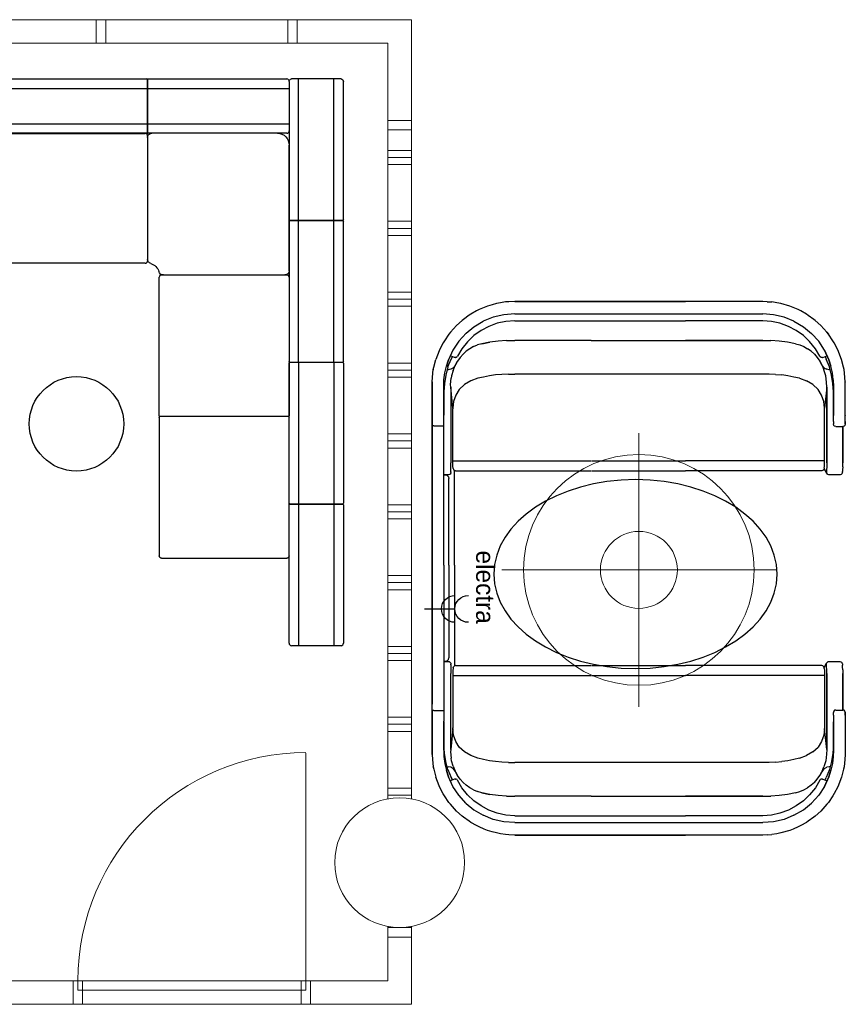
# Model space of a CAD drawing. Header units: millimetres. Extents: x -88840 to 85996, y -16279 to 104709.
# Tile 62 of 184: x 71121 to 74618, y 31185 to 35355. Entities that reach past the tile are written whole.
import ezdxf

# ---------------------------------------------------------------- set-up
doc = ezdxf.new("R2010")
doc.units = ezdxf.units.MM
doc.header["$LTSCALE"] = 400
for name, color, linetype in [('72_BNX_CPX_D2_GRAFIK', 2, 'Continuous'), ('inr', 4, 'Continuous'), ('plat', 5, 'Continuous'), ('verlichting', 2, 'Continuous')]:
    doc.layers.add(name, color=color, linetype=linetype)
doc.layers.add('Standard', color=7, linetype='Continuous', lineweight=25)
doc.styles.add('s100', font='stylu.ttf', dxfattribs={"height": 100})

# ---------------------------------------------------------------- blocks, each defined once
blk = doc.blocks.new('72_BNX_CPX_D2_LF_1')
at = {"layer": '72_BNX_CPX_D2_GRAFIK', "color": 2}
for p, q in [((0.01, 0), (0.597, 0)), ((0, -0.22), (0, -0.01)), ((0.6, -0.04), (0, -0.04)), ((0.6, -0.003), (0.6, -0.227)), ((0.6, -0.19), (0, -0.19)), ((0.597, -0.23), (0.01, -0.23))]:
    blk.add_line(p, q, dxfattribs=at)
for centre, radius, start, end in [((0.01, -0.01), 0.01, 90, 180), ((0.597, -0.003), 0.003, 360, 90), ((0.01, -0.22), 0.01, 180, 270), ((0.597, -0.227), 0.003, 270, 0)]:
    blk.add_arc(centre, radius, start, end, dxfattribs=at)
blk = doc.blocks.new('72_BNX_CPX_D2_LF_2')
at = {"layer": '72_BNX_CPX_D2_GRAFIK', "color": 2}
for p, q in [((0.003, 0), (0.597, 0)), ((0, -0.227), (0, -0.003)), ((0.6, -0.04), (0, -0.04)), ((0.6, -0.003), (0.6, -0.227)), ((0.6, -0.19), (0, -0.19)), ((0.597, -0.23), (0.003, -0.23))]:
    blk.add_line(p, q, dxfattribs=at)
for centre, start, end in [((0.003, -0.003), 90, 180), ((0.597, -0.003), 0, 90), ((0.003, -0.227), 180, 270), ((0.597, -0.227), 270, 0)]:
    blk.add_arc(centre, 0.003, start, end, dxfattribs=at)
blk = doc.blocks.new('72_BNX_CPX_D2_CB_SITZ')
at = {"layer": '72_BNX_CPX_D2_GRAFIK', "color": 2}
for p, q in [((0.018, 0), (0.55, 0)), ((0, -0.5329), (0, -0.018)), ((0.6, -0.05), (0.6, -0.582)), ((0.582, -0.6), (0.0671, -0.6))]:
    blk.add_line(p, q, dxfattribs=at)
for centre, radius, start, end in [((0.018, -0.018), 0.018, 90, 180), ((0.55, -0.05), 0.05, 0, 90), ((0.02, -0.5329), 0.02, 180, 253.3985), ((0, -0.6), 0.05, 16.6015, 73.3985), ((0.582, -0.582), 0.018, 270, 0), ((0.0671, -0.58), 0.02, 196.6015, 270)]:
    blk.add_arc(centre, radius, start, end, dxfattribs=at)
blk = doc.blocks.new('72bnx_cpx2F9AE877E9D6045658B996E746242295E')
blk.add_blockref('72_BNX_CPX_D2_CB_SITZ', (0, 0))
blk = doc.blocks.new('72_BNX_CPX_D2_BE_SITZ_1')
at = {"layer": '72_BNX_CPX_D2_GRAFIK', "color": 2}
for p, q in [((0.01, 0.0003), (0.597, 0.0003)), ((0, -0.5397), (0, -0.0097)), ((0.6, -0.0027), (0.6, -0.5467)), ((0.597, -0.5497), (0.01, -0.5497))]:
    blk.add_line(p, q, dxfattribs=at)
for centre, radius, start, end in [((0.01, -0.0097), 0.01, 90, 180), ((0.597, -0.0027), 0.003, 0, 90), ((0.01, -0.5397), 0.01, 180, 270), ((0.597, -0.5467), 0.003, 270, 0), ((0.597, -0.5467), 0.003, 270, 360)]:
    blk.add_arc(centre, radius, start, end, dxfattribs=at)
blk = doc.blocks.new('72_BNX_CPX_D2_BE_SITZ_2')
at = {"layer": '72_BNX_CPX_D2_GRAFIK', "color": 2}
for p, q in [((0.003, 0), (0.597, 0)), ((0, -0.547), (0, -0.003)), ((0.6, -0.003), (0.6, -0.547)), ((0.597, -0.55), (0.003, -0.55))]:
    blk.add_line(p, q, dxfattribs=at)
for centre, start, end in [((0.597, -0.003), 0, 90), ((0.003, -0.003), 90, 180), ((0.003, -0.547), 180, 270), ((0.597, -0.547), 270, 0)]:
    blk.add_arc(centre, 0.003, start, end, dxfattribs=at)
blk = doc.blocks.new('72bnx_cpx2184CE1400CC6439EB1A53533EC32D4EA')
for name, p in [('72_BNX_CPX_D2_BE_SITZ_1', (0, 0)), ('72_BNX_CPX_D2_BE_SITZ_2', (0.6, 0))]:
    blk.add_blockref(name, p)
at = {"xscale": -1}
blk.add_blockref('72_BNX_CPX_D2_BE_SITZ_1', (1.8, 0), dxfattribs=at)
blk = doc.blocks.new('72bnx_cpx25729CB2F89014772B57CF7023B276B69')
blk.add_blockref('72_BNX_CPX_D2_BE_SITZ_1', (0, 0))
at = {"xscale": -1}
blk.add_blockref('72_BNX_CPX_D2_BE_SITZ_1', (1.2, 0), dxfattribs=at)
blk = doc.blocks.new('lamp02')
at = {"layer": 'verlichting', "lineweight": 0}
for q in [(0, 555.36), (555.36, 0), (0, -555.36), (-555.36, 0)]:
    blk.add_line((0, 0), q, dxfattribs=at)
for radius in [468, 156]:
    blk.add_circle((0, 0), radius, dxfattribs=at)
blk = doc.blocks.new('220 electrapunt')
at = {"layer": 'verlichting'}
blk.add_line((0, 0), (0, 129), dxfattribs=at)
for centre in [(0, 186.1), (0, 129)]:
    blk.add_arc(centre, 56.9, 180, 0, dxfattribs=at)

msp = doc.modelspace()

# ---------------------------------------------------------------- linework, layer by layer
for p, q in [((72945.13991, 32031.96786), (72938.85555, 32040.21609)), ((72945.13991, 32031.96786), (72938.85555, 32040.21609)), ((73032.33552, 31954.98435), (73024.48006, 31960.0904)), ((73066.50676, 31936.13125), (73055.50912, 31942.02285))]:
    msp.add_line(p, q)
at = {"layer": 'inr'}
for p, q in [((73140.34808, 34152.7406), (73122.28053, 34148.02732)), ((73157.6301, 34155.88278), (73140.34808, 34152.7406)), ((73178.83984, 34159.41774), (73157.6301, 34155.88278)), ((73193.37244, 34160.20329), (73178.83984, 34159.41774)), ((73217.72436, 34161.38161), (73193.37244, 34160.20329)), ((73217.72436, 34161.38161), (73541.76207, 34161.38161)), ((73541.76207, 34161.38161), (73217.72436, 34161.38161)), ((73541.76207, 34161.38161), (73941.5264, 34161.38161)), ((73941.5264, 34161.38161), (73541.76207, 34161.38161)), ((74267.92075, 34161.38161), (73941.5264, 34161.38161)), ((74267.92075, 34161.38161), (73941.5264, 34161.38161)), ((74287.16662, 34160.59606), (74267.92075, 34161.38161)), ((74287.16662, 34160.59606), (74267.92075, 34161.38161)), ((74287.16662, 34160.59606), (74306.4125, 34159.41774)), ((74327.62224, 34155.88278), (74306.4125, 34159.41774)), ((74344.90425, 34152.7406), (74327.62224, 34155.88278)), ((74382.61046, 34142.13573), (74344.90425, 34152.7406)), ((73055.50912, 34121.31876), (73032.33552, 34108.35725)), ((73066.50676, 34127.21036), (73055.50912, 34121.31876)), ((73088.10928, 34136.24413), (73066.50676, 34127.21036)), ((73102.64188, 34142.13573), (73088.10928, 34136.24413)), ((73122.28053, 34148.02732), (73102.64188, 34142.13573)), ((74397.14306, 34136.24413), (74382.61046, 34142.13573)), ((74418.74557, 34127.21036), (74397.14306, 34136.24413)), ((74429.74321, 34121.31876), (74418.74557, 34127.21036)), ((74452.91682, 34108.35725), (74429.74321, 34121.31876)), ((72995.41486, 34081.64869), (72971.06293, 34060.04618)), ((73000.5209, 34085.96919), (72995.41486, 34081.64869)), ((73024.48006, 34103.2512), (73000.5209, 34085.96919)), ((73032.33552, 34108.35725), (73024.48006, 34103.2512)), ((73044.51148, 34054.15458), (73084.57432, 34077.59561)), ((73126.60103, 34095.00297), (73084.57432, 34077.72096)), ((73143.88304, 34069.07996), (73108.53347, 34056.11845)), ((73171.76992, 34105.21507), (73126.60103, 34095.00297)), ((73180.41093, 34076.93542), (73143.88304, 34069.07996)), ((73217.72436, 34108.75003), (73171.76992, 34105.21507)), ((73217.72436, 34079.68483), (73180.41093, 34076.93542)), ((73217.72436, 34108.75003), (73541.76207, 34108.75003)), ((73217.72436, 34079.68483), (73541.76207, 34079.68483)), ((73541.76207, 34108.75003), (73941.5264, 34108.75003)), ((73541.76207, 34079.68483), (73941.5264, 34079.68483)), ((73941.5264, 34108.75003), (74267.92075, 34108.75003)), ((74267.52797, 34079.68483), (73941.5264, 34079.68483)), ((74313.87519, 34105.21507), (74267.92075, 34108.75003)), ((74304.84141, 34076.93542), (74267.92075, 34079.68483)), ((74340.97652, 34069.07996), (74304.84141, 34076.93542)), ((74358.65131, 34095.00297), (74313.87519, 34105.21507)), ((74376.71886, 34056.11845), (74340.97652, 34069.07996)), ((74400.28524, 34077.72096), (74358.65131, 34095.00297)), ((74400.28524, 34077.72096), (74440.74086, 34054.15458)), ((74460.77228, 34102.85843), (74452.91682, 34108.35725)), ((74484.73143, 34085.96919), (74460.77228, 34102.85843)), ((74489.83748, 34081.64869), (74484.73143, 34085.96919)), ((74514.1894, 34060.04618), (74489.83748, 34081.64869)), ((72945.13991, 34031.37375), (72938.85555, 34023.12552)), ((72945.13991, 34031.37375), (72938.85555, 34023.12552)), ((72971.06293, 34060.04618), (72945.13991, 34031.37375)), ((73012.30409, 34027.44602), (72980.48948, 33992.882)), ((73012.30409, 34027.44602), (73044.51148, 34054.15458)), ((73075.14777, 34038.44366), (73044.90425, 34016.84115)), ((73108.53347, 34056.11845), (73075.14777, 34038.44366)), ((74410.10457, 34038.44366), (74376.71886, 34056.11845)), ((74440.34808, 34016.84115), (74410.10457, 34038.44366)), ((74440.74086, 34054.15458), (74474.12656, 34026.66047)), ((74540.11242, 34031.37375), (74514.1894, 34060.04618)), ((74540.11242, 34031.37375), (74546.00402, 34023.12552)), ((74546.00402, 34023.12552), (74540.11242, 34031.37375)), ((72914.50362, 33986.59763), (72899.18548, 33956.74688)), ((72920.00244, 33995.63141), (72914.50362, 33986.59763)), ((72938.85555, 34023.12552), (72920.00244, 33995.63141)), ((72980.48948, 33992.882), (72955.74479, 33955.56857)), ((73017.80292, 33990.91813), (72994.23654, 33961.46016)), ((73044.90425, 34016.84115), (73017.80292, 33990.91813)), ((73112.85398, 33989.73981), (73078.28995, 33982.6699)), ((73078.28995, 33982.6699), (73112.85398, 33989.73981)), ((73147.418, 33994.06032), (73112.85398, 33989.73981)), ((73182.37479, 33996.41696), (73147.418, 33994.06032)), ((73182.37479, 33996.41696), (73217.72436, 33996.41696)), ((73541.76207, 33996.41696), (73217.72436, 33996.41696)), ((73541.76207, 33996.41696), (73217.72436, 33996.41696)), ((73541.76207, 33996.41696), (73941.5264, 33996.41696)), ((73541.76207, 33996.41696), (73941.5264, 33996.41696)), ((73941.5264, 33996.41696), (74267.92075, 33996.41696)), ((74267.92075, 33996.41696), (73941.5264, 33996.41696)), ((74267.92075, 33996.41696), (74302.87754, 33996.41696)), ((74337.83434, 33994.06032), (74302.87754, 33996.41696)), ((74372.39836, 33989.73981), (74337.83434, 33994.06032)), ((74406.96238, 33982.6699), (74372.39836, 33989.73981)), ((74466.66387, 33991.70368), (74440.34808, 34016.84115)), ((74491.0158, 33961.46016), (74466.66387, 33991.70368)), ((74505.15563, 33992.882), (74474.12656, 34026.66047)), ((74529.50755, 33955.56857), (74505.15563, 33992.882)), ((74565.24989, 33995.63141), (74546.00402, 34023.12552)), ((74570.35594, 33986.20486), (74565.24989, 33995.63141)), ((74586.06686, 33956.74688), (74570.35594, 33986.20486)), ((72897.61438, 33953.21193), (72883.47456, 33915.89849)), ((72899.18548, 33956.74688), (72897.61438, 33953.21193)), ((72955.74479, 33955.56857), (72937.28446, 33915.11295)), ((72994.23654, 33961.46016), (72975.38343, 33929.64555)), ((73012.30409, 33950.85529), (72998.55704, 33938.28655)), ((73027.22947, 33961.46016), (73012.30409, 33950.85529)), ((73043.33316, 33970.49394), (73027.22947, 33961.46016)), ((73043.33316, 33970.49394), (73060.61517, 33977.56385)), ((73078.28995, 33982.6699), (73060.61517, 33977.56385)), ((74406.96238, 33982.6699), (74424.63717, 33977.56385)), ((74424.63717, 33977.56385), (74441.91918, 33970.49394)), ((74441.91918, 33970.49394), (74458.02287, 33961.46016)), ((74472.94824, 33950.85529), (74458.02287, 33961.46016)), ((74486.6953, 33938.28655), (74472.94824, 33950.85529)), ((74509.8689, 33929.64555), (74491.0158, 33961.46016)), ((74529.50755, 33955.56857), (74547.96788, 33915.11295)), ((74547.96788, 33915.11295), (74529.50755, 33955.56857)), ((74601.77778, 33915.89849), (74586.06686, 33956.74688)), ((72875.22632, 33882.90556), (72883.47456, 33915.89849)), ((72928.25068, 33887.61884), (72937.28446, 33915.11295)), ((72937.28446, 33915.11295), (72928.25068, 33887.61884)), ((72934.92782, 33884.47666), (72947.88933, 33917.86236)), ((72934.92782, 33884.47666), (72947.88933, 33917.86236)), ((72947.10378, 33931.60941), (72945.53007, 33933.18312)), ((72947.88933, 33930.82387), (72947.10378, 33931.60941)), ((72949.06764, 33930.03832), (72947.88933, 33930.82387)), ((72953.38815, 33928.07446), (72947.88933, 33917.86236)), ((72947.88933, 33917.86236), (72953.38815, 33928.07446)), ((72947.88933, 33917.46959), (72947.88933, 33917.86236)), ((72947.88933, 33917.86236), (72947.88933, 33917.46959)), ((72962.42193, 33924.93227), (72949.06764, 33930.03832)), ((72964.77856, 33924.14673), (72962.42193, 33924.93227)), ((72964.77856, 33924.14673), (72966.74243, 33924.14673)), ((72970.27739, 33924.93227), (72966.74243, 33924.14673)), ((72967.1352, 33893.11766), (72975.77621, 33909.22135)), ((72975.77621, 33909.22135), (72967.1352, 33893.11766)), ((72973.41957, 33926.89614), (72970.27739, 33924.93227)), ((72973.41957, 33926.89614), (72975.38343, 33929.64555)), ((72986.38108, 33924.5395), (72975.77621, 33909.22135)), ((72998.55704, 33938.28655), (72986.38108, 33924.5395)), ((74486.6953, 33938.28655), (74498.87126, 33924.5395)), ((74498.87126, 33924.5395), (74509.47613, 33909.22135)), ((74518.11713, 33893.11766), (74509.47613, 33909.22135)), ((74509.47613, 33909.22135), (74518.11713, 33893.11766)), ((74511.83277, 33926.89614), (74509.8689, 33929.64555)), ((74514.97495, 33924.93227), (74511.83277, 33926.89614)), ((74518.50991, 33924.14673), (74514.97495, 33924.93227)), ((74520.86654, 33924.14673), (74518.50991, 33924.14673)), ((74520.86654, 33924.14673), (74522.83041, 33924.93227)), ((74522.83041, 33924.93227), (74536.18469, 33930.03832)), ((74531.86419, 33928.07446), (74537.36301, 33917.86236)), ((74537.36301, 33930.82387), (74536.18469, 33930.03832)), ((74538.14856, 33931.60941), (74537.36301, 33930.82387)), ((74550.32452, 33884.47666), (74537.36301, 33917.86236)), ((74550.32452, 33884.47666), (74537.36301, 33917.86236)), ((74539.50911, 33933.65025), (74538.14856, 33931.60941)), ((74557.00166, 33887.22607), (74547.96788, 33915.11295)), ((74547.96788, 33915.11295), (74557.00166, 33887.22607)), ((74610.02601, 33882.90556), (74601.77778, 33915.89849)), ((72869.33473, 33841.6644), (72872.86969, 33873.08624)), ((72872.86969, 33873.08624), (72875.22632, 33882.90556)), ((72872.86969, 33872.69347), (72872.86969, 33873.47901)), ((72872.86969, 33873.47901), (72872.86969, 33872.69347)), ((72921.96631, 33858.94641), (72928.25068, 33887.61884)), ((72934.92782, 33884.47666), (72925.50127, 33849.91263)), ((72931.78563, 33871.90792), (72931.39286, 33871.90792)), ((72931.39286, 33871.90792), (72931.78563, 33871.90792)), ((72931.78563, 33871.90792), (72936.10614, 33871.90792)), ((72946.31823, 33874.26456), (72936.10614, 33871.90792)), ((72955.35201, 33878.97783), (72946.31823, 33874.26456)), ((72955.35201, 33878.97783), (72946.31823, 33874.26456)), ((72956.9231, 33869.15851), (72950.24596, 33847.16322)), ((72958.4942, 33881.72725), (72955.35201, 33878.97783)), ((72956.9231, 33869.15851), (72965.73278, 33890.87072)), ((72965.95688, 33891.1538), (72958.4942, 33881.72725)), ((72965.95688, 33891.1538), (72967.1352, 33893.11766)), ((72967.1352, 33893.11766), (72965.95688, 33891.1538)), ((74526.75814, 33881.72725), (74518.11713, 33893.11766)), ((74518.11713, 33893.11766), (74519.29545, 33891.1538)), ((74519.29545, 33891.1538), (74527.54369, 33872.30069)), ((74526.75814, 33881.72725), (74529.90032, 33878.97783)), ((74535.00637, 33847.16322), (74527.54369, 33872.30069)), ((74529.90032, 33878.97783), (74538.9341, 33874.26456)), ((74549.53897, 33871.90792), (74538.9341, 33874.26456)), ((74553.4667, 33871.90792), (74549.53897, 33871.90792)), ((74559.75107, 33849.91263), (74550.32452, 33884.47666)), ((74553.4667, 33871.90792), (74553.85947, 33871.90792)), ((74553.85947, 33871.90792), (74553.4667, 33871.90792)), ((74563.28603, 33858.94641), (74557.00166, 33887.22607)), ((74612.38265, 33873.08624), (74610.02601, 33882.90556)), ((74615.91761, 33841.6644), (74612.38265, 33873.08624)), ((72867.37087, 33820.45466), (72869.33473, 33841.6644)), ((72867.37087, 33820.06189), (72867.37087, 33820.84743)), ((72867.37087, 33820.84743), (72867.37087, 33820.06189)), ((72867.37087, 33820.45466), (72867.37087, 33634.67304)), ((72867.37087, 33634.67304), (72867.37087, 33820.45466)), ((72917.64581, 33801.20879), (72918.03858, 33829.09567)), ((72918.03858, 33829.09567), (72921.96631, 33858.94641)), ((72925.50127, 33849.91263), (72919.60967, 33814.56307)), ((72945.92546, 33809.45702), (72948.67487, 33836.55835)), ((72950.24596, 33847.16322), (72948.67487, 33836.55835)), ((73031.94274, 33825.16794), (73005.23418, 33809.45702)), ((73061.00794, 33836.16558), (73031.94274, 33825.16794)), ((73085.75264, 33841.6644), (73061.00794, 33836.16558)), ((73110.89011, 33846.77045), (73085.75264, 33841.6644)), ((73136.42035, 33850.30541), (73110.89011, 33846.77045)), ((73163.52169, 33852.66205), (73136.42035, 33850.30541)), ((73190.62303, 33853.84036), (73163.52169, 33852.66205)), ((73190.62303, 33853.84036), (73217.72436, 33853.84036)), ((73541.76207, 33853.84036), (73217.72436, 33853.84036)), ((73941.5264, 33853.84036), (73541.76207, 33853.84036)), ((74267.92075, 33853.84036), (73941.5264, 33853.84036)), ((74295.02208, 33853.84036), (74267.92075, 33853.84036)), ((74321.73065, 33852.66205), (74295.02208, 33853.84036)), ((74321.73065, 33852.66205), (74348.83198, 33850.30541)), ((74374.36222, 33846.77045), (74348.83198, 33850.30541)), ((74399.49969, 33841.6644), (74374.36222, 33846.77045)), ((74424.24439, 33836.16558), (74399.49969, 33841.6644)), ((74424.24439, 33836.16558), (74453.30959, 33825.16794)), ((74480.01816, 33809.45702), (74453.30959, 33825.16794)), ((74538.54133, 33819.27634), (74535.00637, 33847.16322)), ((74538.9341, 33798.85215), (74538.54133, 33819.27634)), ((74538.9341, 33798.85215), (74538.54133, 33819.27634)), ((74565.64266, 33814.56307), (74559.75107, 33849.91263)), ((74566.82098, 33830.27399), (74563.28603, 33858.94641)), ((74566.82098, 33830.27399), (74567.60653, 33801.20879)), ((74567.60653, 33801.20879), (74566.82098, 33830.27399)), ((74617.88147, 33820.45466), (74615.91761, 33841.6644)), ((74617.88147, 33820.84743), (74617.88147, 33820.06189)), ((74617.88147, 33820.06189), (74617.88147, 33820.84743)), ((74617.88147, 33820.84743), (74617.88147, 33820.06189)), ((74617.88147, 33679.44916), (74617.88147, 33820.45466)), ((74617.88147, 33679.44916), (74617.88147, 33820.45466)), ((72919.60967, 33814.56307), (72917.64581, 33778.42795)), ((72917.64581, 33800.81601), (72917.64581, 33801.60156)), ((72917.64581, 33801.60156), (72917.64581, 33800.81601)), ((72917.64581, 33801.60156), (72917.64581, 33800.81601)), ((72917.64581, 33801.20879), (72917.64581, 33679.44916)), ((72917.64581, 33778.42795), (72917.64581, 33801.20879)), ((72917.64581, 33801.20879), (72917.64581, 33679.44916)), ((72917.64581, 33778.42795), (72917.64581, 33778.03518)), ((72917.64581, 33681.8058), (72917.64581, 33778.42795)), ((72946.31823, 33798.85215), (72945.92546, 33809.45702)), ((72946.31823, 33798.85215), (72946.31823, 33477.95663)), ((72946.31823, 33798.85215), (72946.31823, 33477.95663)), ((72955.35201, 33710.08545), (72946.31823, 33798.85215)), ((72982.45335, 33788.64005), (72967.52797, 33764.6809)), ((73005.23418, 33809.45702), (72982.45335, 33788.64005)), ((74480.01816, 33809.45702), (74502.79899, 33788.64005)), ((74517.72436, 33764.6809), (74502.79899, 33788.64005)), ((74538.9341, 33798.85215), (74529.90032, 33710.08545)), ((74538.9341, 33798.85215), (74538.9341, 33477.95663)), ((74538.9341, 33477.95663), (74538.9341, 33798.85215)), ((74567.60653, 33778.42795), (74565.64266, 33814.56307)), ((74567.60653, 33800.81601), (74567.60653, 33801.60156)), ((74567.60653, 33801.60156), (74567.60653, 33800.81601)), ((74567.60653, 33801.20879), (74567.60653, 33778.42795)), ((74567.60653, 33679.44916), (74567.60653, 33801.20879)), ((74567.60653, 33679.44916), (74567.60653, 33801.20879)), ((74567.60653, 33778.42795), (74567.60653, 33778.03518)), ((74567.60653, 33778.42795), (74567.60653, 33681.8058)), ((72958.4942, 33737.97234), (72955.35201, 33710.08545)), ((72967.52797, 33764.6809), (72958.4942, 33737.97234)), ((74526.75814, 33737.97234), (74517.72436, 33764.6809)), ((74529.90032, 33710.08545), (74526.75814, 33737.97234)), ((72955.35201, 33710.08545), (72955.74479, 33706.94327)), ((72955.74479, 33485.41931), (72955.74479, 33706.94327)), ((72955.74479, 33485.41931), (72955.74479, 33706.94327)), ((74529.50755, 33485.41931), (74529.90032, 33710.08545)), ((74529.50755, 33485.41931), (74529.90032, 33710.08545)), ((72917.25303, 33634.67304), (72917.64581, 33679.44916)), ((74567.60653, 33682.19857), (74567.60653, 33681.41303)), ((74567.60653, 33679.84194), (74567.60653, 33679.05639)), ((74567.60653, 33665.30934), (74567.60653, 33679.44916)), ((74567.60653, 33653.52615), (74567.60653, 33665.30934)), ((74567.60653, 33653.52615), (74567.60653, 33645.67069)), ((74617.88147, 33679.84194), (74617.88147, 33679.05639)), ((74617.88147, 33665.30934), (74617.88147, 33679.44916)), ((74617.88147, 33665.30934), (74617.88147, 33679.44916)), ((74617.88147, 33653.52615), (74617.88147, 33665.30934)), ((74617.88147, 33653.52615), (74617.88147, 33665.30934)), ((74617.88147, 33645.67069), (74617.88147, 33653.52615)), ((74617.88147, 33653.52615), (74617.88147, 33645.67069)), ((72867.37087, 33634.67304), (72867.37087, 33045.1208)), ((72867.37087, 33045.1208), (72867.37087, 33634.67304)), ((72867.37087, 33634.67304), (72869.33473, 33634.67304)), ((72874.83355, 33634.67304), (72869.33473, 33634.67304)), ((72874.83355, 33634.67304), (72882.29624, 33634.67304)), ((72882.29624, 33634.67304), (72917.25303, 33634.67304)), ((72917.25303, 33045.1208), (72917.25303, 33634.67304)), ((72917.25303, 33045.1208), (72917.25303, 33634.67304)), ((74567.60653, 33645.67069), (74567.60653, 33642.92128)), ((74567.60653, 33642.92128), (74567.60653, 33642.5285)), ((74567.60653, 33641.74296), (74567.60653, 33642.92128)), ((74568.78485, 33636.63691), (74567.60653, 33641.74296)), ((74572.71258, 33633.10195), (74568.78485, 33636.63691)), ((74577.42585, 33631.92363), (74572.71258, 33633.10195)), ((74577.42585, 33631.92363), (74607.66937, 33631.92363)), ((74606.88383, 33477.95663), (74606.88383, 33631.92363)), ((74606.88383, 33631.92363), (74606.88383, 33477.95663)), ((74612.77542, 33633.10195), (74607.66937, 33631.92363)), ((74616.31038, 33636.63691), (74612.77542, 33633.10195)), ((74617.88147, 33641.74296), (74616.31038, 33636.63691)), ((74617.88147, 33642.92128), (74617.88147, 33645.67069)), ((74617.88147, 33645.67069), (74617.88147, 33642.92128)), ((74617.88147, 33642.92128), (74617.88147, 33642.5285)), ((74617.88147, 33641.74296), (74617.88147, 33642.92128)), ((74617.88147, 33642.92128), (74617.88147, 33641.74296)), ((72955.74479, 33486.20486), (73541.76207, 33486.20486)), ((72956.13756, 33473.24335), (72955.74479, 33485.41931)), ((73543.72593, 33486.20486), (73941.5264, 33486.20486)), ((74529.50892, 33486.20486), (73941.5264, 33486.20486)), ((74529.11478, 33473.24335), (74529.50755, 33485.41931)), ((72946.31823, 33461.85293), (72946.31823, 33477.95663)), ((72946.71101, 33448.89142), (72946.31823, 33461.85293)), ((72947.10378, 33440.25042), (72946.71101, 33448.89142)), ((72956.13756, 33462.63848), (72956.13756, 33473.24335)), ((72956.53033, 33455.96134), (72956.13756, 33462.63848)), ((72956.9231, 33453.6047), (72956.53033, 33455.96134)), ((72956.9231, 33453.6047), (72958.4942, 33448.89142)), ((72962.02915, 33445.35647), (72958.4942, 33448.89142)), ((72962.02915, 33045.1208), (72962.02915, 33445.35647)), ((72967.1352, 33443.78538), (72962.02915, 33445.35647)), ((72967.1352, 33443.78538), (73541.76207, 33443.78538)), ((73543.72593, 33443.78538), (73941.5264, 33443.78538)), ((74518.11713, 33443.78538), (73941.5264, 33443.78538)), ((74523.22318, 33445.35647), (74518.11713, 33443.78538)), ((74526.75814, 33448.89142), (74523.22318, 33445.35647)), ((74528.32923, 33453.6047), (74526.75814, 33448.89142)), ((74527.93646, 33452.03361), (74538.54133, 33433.96605)), ((74528.722, 33455.96134), (74528.32923, 33453.6047)), ((74528.722, 33455.96134), (74529.11478, 33462.63848)), ((74529.11478, 33462.63848), (74529.11478, 33473.24335)), ((74538.54133, 33448.89142), (74538.14856, 33440.25042)), ((74538.9341, 33461.85293), (74538.54133, 33448.89142)), ((74538.9341, 33478.3494), (74538.9341, 33477.56385)), ((74538.9341, 33477.95663), (74538.9341, 33461.85293)), ((74606.49105, 33448.89142), (74606.09828, 33441.82151)), ((74606.88383, 33461.85293), (74606.49105, 33448.89142)), ((74606.88383, 33461.85293), (74606.88383, 33477.95663)), ((72937.67723, 33428.07446), (72917.25303, 33428.07446)), ((72924.32295, 33426.11059), (72917.25303, 33426.11059)), ((72931.78563, 33424.14673), (72924.32295, 33426.11059)), ((72937.28446, 33418.64791), (72931.78563, 33424.14673)), ((72937.28446, 33418.64791), (72939.24832, 33411.18522)), ((72941.60496, 33428.46723), (72937.67723, 33428.07446)), ((72939.24832, 33045.1208), (72939.24832, 33411.18522)), ((72944.74714, 33430.82387), (72941.60496, 33428.46723)), ((72946.71101, 33433.96605), (72944.74714, 33430.82387)), ((72946.71101, 33433.96605), (72947.49655, 33437.89378)), ((72947.10378, 33440.25042), (72947.49655, 33437.89378)), ((74538.14856, 33440.25042), (74537.75578, 33437.89378)), ((74537.75578, 33437.89378), (74538.54133, 33433.96605)), ((74538.54133, 33433.96605), (74540.50519, 33430.82387)), ((74544.04015, 33428.46723), (74540.50519, 33430.82387)), ((74547.57511, 33428.07446), (74544.04015, 33428.46723)), ((74595.49341, 33428.07446), (74547.57511, 33428.07446)), ((74600.20669, 33429.25278), (74595.49341, 33428.07446)), ((74602.56332, 33431.21664), (74600.20669, 33429.25278)), ((74604.13442, 33432.78773), (74602.56332, 33431.21664)), ((74604.52719, 33433.57328), (74604.13442, 33432.78773)), ((74605.31273, 33435.92992), (74604.52719, 33433.57328)), ((74605.31273, 33435.92992), (74605.70551, 33439.0721)), ((74605.70551, 33438.28655), (74606.09828, 33441.82151)), ((72867.37087, 32428.66857), (72867.37087, 33045.1208)), ((72867.37087, 33045.1208), (72867.37087, 32455.56857)), ((72917.25303, 33045.1208), (72917.25303, 32428.66857)), ((72917.25303, 33045.1208), (72917.25303, 32455.56857)), ((72939.24832, 33045.1208), (72939.24832, 32652.15639)), ((72962.02915, 33045.1208), (72962.02915, 32617.98514)), ((72937.28446, 32644.6937), (72939.24832, 32652.15639)), ((72924.32295, 32637.23102), (72917.25303, 32637.23102)), ((72937.67723, 32635.26715), (72917.25303, 32635.26715)), ((72931.78563, 32639.19488), (72924.32295, 32637.23102)), ((72937.28446, 32644.6937), (72931.78563, 32639.19488)), ((72941.60496, 32634.87438), (72937.67723, 32635.26715)), ((72944.74714, 32632.51774), (72941.60496, 32634.87438)), ((72946.71101, 32629.37556), (72944.74714, 32632.51774)), ((72946.71101, 32614.45018), (72946.31823, 32601.48868)), ((72946.71101, 32629.37556), (72947.49655, 32625.44783)), ((72947.10378, 32623.09119), (72946.71101, 32614.45018)), ((72947.10378, 32623.09119), (72947.49655, 32625.44783)), ((72956.9231, 32609.73691), (72956.53033, 32607.38027)), ((72956.9231, 32609.73691), (72958.4942, 32614.45018)), ((72962.02915, 32617.98514), (72958.4942, 32614.45018)), ((72967.1352, 32619.55623), (72962.02915, 32617.98514)), ((72967.1352, 32619.55623), (73541.76207, 32619.55623)), ((73543.72593, 32619.55623), (73941.5264, 32619.55623)), ((74518.11713, 32619.55623), (73941.5264, 32619.55623)), ((74523.22318, 32617.98514), (74518.11713, 32619.55623)), ((74526.75814, 32614.45018), (74523.22318, 32617.98514)), ((74528.32923, 32609.73691), (74526.75814, 32614.45018)), ((74527.93646, 32611.308), (74538.54133, 32629.37556)), ((74528.722, 32607.38027), (74528.32923, 32609.73691)), ((74537.75578, 32625.44783), (74538.54133, 32629.37556)), ((74538.14856, 32623.09119), (74537.75578, 32625.44783)), ((74538.54133, 32614.45018), (74538.14856, 32623.09119)), ((74538.54133, 32629.37556), (74540.50519, 32632.51774)), ((74538.9341, 32601.48868), (74538.54133, 32614.45018)), ((74544.04015, 32634.87438), (74540.50519, 32632.51774)), ((74547.57511, 32635.26715), (74544.04015, 32634.87438)), ((74595.49341, 32635.26715), (74547.57511, 32635.26715)), ((74600.20669, 32634.08883), (74595.49341, 32635.26715)), ((74602.56332, 32632.12497), (74600.20669, 32634.08883)), ((74604.13442, 32630.55388), (74602.56332, 32632.12497)), ((74604.52719, 32629.76833), (74604.13442, 32630.55388)), ((74605.31273, 32627.41169), (74604.52719, 32629.76833)), ((74605.31273, 32627.41169), (74605.70551, 32624.26951)), ((74605.70551, 32625.05505), (74606.09828, 32621.5201)), ((74606.49105, 32614.45018), (74606.09828, 32621.5201)), ((74606.88383, 32601.48868), (74606.49105, 32614.45018)), ((72946.31823, 32601.48868), (72946.31823, 32585.38498)), ((72946.31823, 32264.48946), (72946.31823, 32585.38498)), ((72946.31823, 32264.48946), (72946.31823, 32585.38498)), ((72956.13756, 32590.09826), (72955.74479, 32577.9223)), ((72955.74479, 32577.9223), (72955.74479, 32356.39834)), ((72955.74479, 32577.9223), (72955.74479, 32356.39834)), ((72955.74479, 32577.13675), (73541.76207, 32577.13675)), ((72956.53033, 32607.38027), (72956.13756, 32600.70313)), ((72956.13756, 32600.70313), (72956.13756, 32590.09826)), ((73543.72593, 32577.13675), (73941.5264, 32577.13675)), ((74529.50892, 32577.13675), (73941.5264, 32577.13675)), ((74528.722, 32607.38027), (74529.11478, 32600.70313)), ((74529.11478, 32600.70313), (74529.11478, 32590.09826)), ((74529.11478, 32590.09826), (74529.50755, 32577.9223)), ((74529.50755, 32577.9223), (74529.90032, 32353.25615)), ((74529.50755, 32577.9223), (74529.90032, 32353.25615)), ((74538.9341, 32585.38498), (74538.9341, 32601.48868)), ((74538.9341, 32584.99221), (74538.9341, 32585.77776)), ((74538.9341, 32585.38498), (74538.9341, 32264.48946)), ((74538.9341, 32264.48946), (74538.9341, 32585.38498)), ((74606.88383, 32601.48868), (74606.88383, 32585.38498)), ((74606.88383, 32585.38498), (74606.88383, 32431.41798)), ((74606.88383, 32431.41798), (74606.88383, 32585.38498)), ((72867.37087, 32428.66857), (72869.33473, 32428.66857)), ((72867.37087, 32428.66857), (72867.37087, 32242.88695)), ((72867.37087, 32242.88695), (72867.37087, 32428.66857)), ((72874.83355, 32428.66857), (72869.33473, 32428.66857)), ((72874.83355, 32428.66857), (72882.29624, 32428.66857)), ((72882.29624, 32428.66857), (72917.25303, 32428.66857)), ((72917.25303, 32428.66857), (72917.64581, 32383.89245)), ((74568.78485, 32426.7047), (74567.60653, 32421.59865)), ((74567.60653, 32421.59865), (74567.60653, 32420.42033)), ((74567.60653, 32420.42033), (74567.60653, 32420.81311)), ((74567.60653, 32417.67092), (74567.60653, 32420.42033)), ((74567.60653, 32409.81546), (74567.60653, 32417.67092)), ((74567.60653, 32409.81546), (74567.60653, 32398.03227)), ((74572.71258, 32430.23966), (74568.78485, 32426.7047)), ((74577.42585, 32431.41798), (74572.71258, 32430.23966)), ((74577.42585, 32431.41798), (74607.66937, 32431.41798)), ((74612.77542, 32430.23966), (74607.66937, 32431.41798)), ((74616.31038, 32426.7047), (74612.77542, 32430.23966)), ((74617.88147, 32421.59865), (74616.31038, 32426.7047)), ((74617.88147, 32420.42033), (74617.88147, 32421.59865)), ((74617.88147, 32421.59865), (74617.88147, 32420.42033)), ((74617.88147, 32420.42033), (74617.88147, 32420.81311)), ((74617.88147, 32417.67092), (74617.88147, 32420.42033)), ((74617.88147, 32420.42033), (74617.88147, 32417.67092)), ((74617.88147, 32409.81546), (74617.88147, 32417.67092)), ((74617.88147, 32417.67092), (74617.88147, 32409.81546)), ((74617.88147, 32409.81546), (74617.88147, 32398.03227)), ((74617.88147, 32409.81546), (74617.88147, 32398.03227)), ((72917.64581, 32262.13282), (72917.64581, 32383.89245)), ((72917.64581, 32262.13282), (72917.64581, 32383.89245)), ((72917.64581, 32381.53581), (72917.64581, 32284.91366)), ((74567.60653, 32398.03227), (74567.60653, 32383.89245)), ((74567.60653, 32383.49967), (74567.60653, 32384.28522)), ((74567.60653, 32383.89245), (74567.60653, 32262.13282)), ((74567.60653, 32383.89245), (74567.60653, 32262.13282)), ((74567.60653, 32381.14304), (74567.60653, 32381.92858)), ((74567.60653, 32284.91366), (74567.60653, 32381.53581)), ((74617.88147, 32398.03227), (74617.88147, 32383.89245)), ((74617.88147, 32398.03227), (74617.88147, 32383.89245)), ((74617.88147, 32383.49967), (74617.88147, 32384.28522)), ((74617.88147, 32383.89245), (74617.88147, 32242.88695)), ((74617.88147, 32383.89245), (74617.88147, 32242.88695)), ((72955.35201, 32353.25615), (72946.31823, 32264.48946)), ((72955.35201, 32353.25615), (72955.74479, 32356.39834)), ((72958.4942, 32325.36927), (72955.35201, 32353.25615)), ((72967.52797, 32298.66071), (72958.4942, 32325.36927)), ((74526.75814, 32325.36927), (74517.72436, 32298.66071)), ((74529.90032, 32353.25615), (74526.75814, 32325.36927)), ((74538.9341, 32264.48946), (74529.90032, 32353.25615)), ((72917.64581, 32284.91366), (72917.64581, 32285.30643)), ((72919.60967, 32248.77854), (72917.64581, 32284.91366)), ((72917.64581, 32284.91366), (72917.64581, 32262.13282)), ((72982.45335, 32274.70156), (72967.52797, 32298.66071)), ((74517.72436, 32298.66071), (74502.79899, 32274.70156)), ((74567.60653, 32284.91366), (74565.64266, 32248.77854)), ((74567.60653, 32284.91366), (74567.60653, 32285.30643)), ((74567.60653, 32262.13282), (74567.60653, 32284.91366)), ((72867.37087, 32242.49417), (72867.37087, 32243.27972)), ((72867.37087, 32243.27972), (72867.37087, 32242.49417)), ((72867.37087, 32242.88695), (72869.33473, 32221.67721)), ((72917.64581, 32261.74005), (72917.64581, 32262.5256)), ((72917.64581, 32261.74005), (72917.64581, 32262.5256)), ((72917.64581, 32262.5256), (72917.64581, 32261.74005)), ((72917.64581, 32262.13282), (72918.03858, 32234.24594)), ((72918.03858, 32234.24594), (72921.96631, 32204.3952)), ((72925.50127, 32213.42897), (72919.60967, 32248.77854)), ((72946.31823, 32264.48946), (72945.92546, 32253.88459)), ((72945.92546, 32253.88459), (72948.67487, 32226.78326)), ((73005.23418, 32253.88459), (72982.45335, 32274.70156)), ((73031.94274, 32238.17367), (73005.23418, 32253.88459)), ((73061.00794, 32227.17603), (73031.94274, 32238.17367)), ((74424.24439, 32227.17603), (74453.30959, 32238.17367)), ((74480.01816, 32253.88459), (74453.30959, 32238.17367)), ((74480.01816, 32253.88459), (74502.79899, 32274.70156)), ((74538.54133, 32244.06527), (74535.00637, 32216.17838)), ((74538.9341, 32264.48946), (74538.54133, 32244.06527)), ((74538.9341, 32264.48946), (74538.54133, 32244.06527)), ((74565.64266, 32248.77854), (74559.75107, 32213.42897)), ((74567.60653, 32262.13282), (74566.82098, 32233.06762)), ((74566.82098, 32233.06762), (74567.60653, 32262.13282)), ((74567.60653, 32261.74005), (74567.60653, 32262.5256)), ((74567.60653, 32262.5256), (74567.60653, 32261.74005)), ((74617.88147, 32242.88695), (74615.91761, 32221.67721)), ((74617.88147, 32242.49417), (74617.88147, 32243.27972)), ((74617.88147, 32243.27972), (74617.88147, 32242.49417)), ((74617.88147, 32242.49417), (74617.88147, 32243.27972)), ((72869.33473, 32221.67721), (72872.86969, 32190.25537)), ((72921.96631, 32204.3952), (72928.25068, 32175.72277)), ((72934.92782, 32178.86495), (72925.50127, 32213.42897)), ((72950.24596, 32216.17838), (72948.67487, 32226.78326)), ((72956.9231, 32194.1831), (72950.24596, 32216.17838)), ((72956.9231, 32194.1831), (72965.73278, 32172.47089)), ((73085.75264, 32221.67721), (73061.00794, 32227.17603)), ((73110.89011, 32216.57116), (73085.75264, 32221.67721)), ((73136.42035, 32213.0362), (73110.89011, 32216.57116)), ((73163.52169, 32210.67956), (73136.42035, 32213.0362)), ((73190.62303, 32209.50124), (73163.52169, 32210.67956)), ((73190.62303, 32209.50124), (73217.72436, 32209.50124)), ((73541.76207, 32209.50124), (73217.72436, 32209.50124)), ((73941.5264, 32209.50124), (73541.76207, 32209.50124)), ((74267.92075, 32209.50124), (73941.5264, 32209.50124)), ((74295.02208, 32209.50124), (74267.92075, 32209.50124)), ((74321.73065, 32210.67956), (74295.02208, 32209.50124)), ((74321.73065, 32210.67956), (74348.83198, 32213.0362)), ((74374.36222, 32216.57116), (74348.83198, 32213.0362)), ((74399.49969, 32221.67721), (74374.36222, 32216.57116)), ((74424.24439, 32227.17603), (74399.49969, 32221.67721)), ((74535.00637, 32216.17838), (74527.54369, 32191.04091)), ((74559.75107, 32213.42897), (74550.32452, 32178.86495)), ((74563.28603, 32204.3952), (74557.00166, 32176.11554)), ((74566.82098, 32233.06762), (74563.28603, 32204.3952)), ((74615.91761, 32221.67721), (74612.38265, 32190.25537)), ((72872.86969, 32189.8626), (72872.86969, 32190.64814)), ((72872.86969, 32190.64814), (72872.86969, 32189.8626)), ((72872.86969, 32190.25537), (72875.22632, 32180.43604)), ((72875.22632, 32180.43604), (72883.47456, 32147.44311)), ((72937.28446, 32148.22866), (72928.25068, 32175.72277)), ((72928.25068, 32175.72277), (72937.28446, 32148.22866)), ((72931.39286, 32191.43369), (72931.78563, 32191.43369)), ((72931.78563, 32191.43369), (72931.39286, 32191.43369)), ((72931.78563, 32191.43369), (72936.10614, 32191.43369)), ((72934.92782, 32178.86495), (72947.88933, 32145.47925)), ((72934.92782, 32178.86495), (72947.88933, 32145.47925)), ((72946.31823, 32189.07705), (72936.10614, 32191.43369)), ((72955.35201, 32184.36377), (72946.31823, 32189.07705)), ((72955.35201, 32184.36377), (72946.31823, 32189.07705)), ((72958.4942, 32181.61436), (72955.35201, 32184.36377)), ((72965.95688, 32172.18781), (72958.4942, 32181.61436)), ((72967.1352, 32170.22395), (72965.95688, 32172.18781)), ((72965.95688, 32172.18781), (72967.1352, 32170.22395)), ((72975.77621, 32154.12025), (72967.1352, 32170.22395)), ((72967.1352, 32170.22395), (72975.77621, 32154.12025)), ((72986.38108, 32138.80211), (72975.77621, 32154.12025)), ((74498.87126, 32138.80211), (74509.47613, 32154.12025)), ((74509.47613, 32154.12025), (74518.11713, 32170.22395)), ((74518.11713, 32170.22395), (74509.47613, 32154.12025)), ((74526.75814, 32181.61436), (74518.11713, 32170.22395)), ((74518.11713, 32170.22395), (74519.29545, 32172.18781)), ((74519.29545, 32172.18781), (74527.54369, 32191.04091)), ((74526.75814, 32181.61436), (74529.90032, 32184.36377)), ((74529.90032, 32184.36377), (74538.9341, 32189.07705)), ((74550.32452, 32178.86495), (74537.36301, 32145.47925)), ((74550.32452, 32178.86495), (74537.36301, 32145.47925)), ((74549.53897, 32191.43369), (74538.9341, 32189.07705)), ((74547.96788, 32148.22866), (74557.00166, 32176.11554)), ((74557.00166, 32176.11554), (74547.96788, 32148.22866)), ((74553.4667, 32191.43369), (74549.53897, 32191.43369)), ((74553.85947, 32191.43369), (74553.4667, 32191.43369)), ((74553.4667, 32191.43369), (74553.85947, 32191.43369)), ((74610.02601, 32180.43604), (74601.77778, 32147.44311)), ((74612.38265, 32190.25537), (74610.02601, 32180.43604)), ((72897.61438, 32110.12968), (72883.47456, 32147.44311)), ((72899.18548, 32106.59472), (72897.61438, 32110.12968)), ((72955.74479, 32107.77304), (72937.28446, 32148.22866)), ((72947.10378, 32131.73219), (72945.53007, 32130.15848)), ((72947.88933, 32132.51774), (72947.10378, 32131.73219)), ((72947.88933, 32145.47925), (72947.88933, 32145.87202)), ((72947.88933, 32145.87202), (72947.88933, 32145.47925)), ((72947.88933, 32145.47925), (72953.38815, 32135.26715)), ((72953.38815, 32135.26715), (72947.88933, 32145.47925)), ((72949.06764, 32133.30329), (72947.88933, 32132.51774)), ((72962.42193, 32138.40934), (72949.06764, 32133.30329)), ((72964.77856, 32139.19488), (72962.42193, 32138.40934)), ((72964.77856, 32139.19488), (72966.74243, 32139.19488)), ((72970.27739, 32138.40934), (72966.74243, 32139.19488)), ((72973.41957, 32136.44547), (72970.27739, 32138.40934)), ((72973.41957, 32136.44547), (72975.38343, 32133.69606)), ((72994.23654, 32101.88145), (72975.38343, 32133.69606)), ((72998.55704, 32125.05505), (72986.38108, 32138.80211)), ((73012.30409, 32112.48632), (72998.55704, 32125.05505)), ((73027.22947, 32101.88145), (73012.30409, 32112.48632)), ((74472.94824, 32112.48632), (74458.02287, 32101.88145)), ((74486.6953, 32125.05505), (74472.94824, 32112.48632)), ((74486.6953, 32125.05505), (74498.87126, 32138.80211)), ((74509.8689, 32133.69606), (74491.0158, 32101.88145)), ((74511.83277, 32136.44547), (74509.8689, 32133.69606)), ((74514.97495, 32138.40934), (74511.83277, 32136.44547)), ((74518.50991, 32139.19488), (74514.97495, 32138.40934)), ((74520.86654, 32139.19488), (74518.50991, 32139.19488)), ((74520.86654, 32139.19488), (74522.83041, 32138.40934)), ((74522.83041, 32138.40934), (74536.18469, 32133.30329)), ((74547.96788, 32148.22866), (74529.50755, 32107.77304)), ((74529.50755, 32107.77304), (74547.96788, 32148.22866)), ((74531.86419, 32135.26715), (74537.36301, 32145.47925)), ((74537.36301, 32132.51774), (74536.18469, 32133.30329)), ((74538.14856, 32131.73219), (74537.36301, 32132.51774)), ((74539.50911, 32129.69136), (74538.14856, 32131.73219)), ((74601.77778, 32147.44311), (74586.06686, 32106.59472)), ((72914.50362, 32076.74398), (72899.18548, 32106.59472)), ((72920.00244, 32067.7102), (72914.50362, 32076.74398)), ((72938.85555, 32040.21609), (72920.00244, 32067.7102)), ((72980.48948, 32070.45961), (72955.74479, 32107.77304)), ((73012.30409, 32035.89559), (72980.48948, 32070.45961)), ((73017.80292, 32072.42348), (72994.23654, 32101.88145)), ((73044.90425, 32046.50046), (73017.80292, 32072.42348)), ((73043.33316, 32092.84767), (73027.22947, 32101.88145)), ((73043.33316, 32092.84767), (73060.61517, 32085.77776)), ((73078.28995, 32080.67171), (73060.61517, 32085.77776)), ((73078.28995, 32080.67171), (73112.85398, 32073.60179)), ((73112.85398, 32073.60179), (73078.28995, 32080.67171)), ((73147.418, 32069.28129), (73112.85398, 32073.60179)), ((73182.37479, 32066.92465), (73147.418, 32069.28129)), ((74337.83434, 32069.28129), (74302.87754, 32066.92465)), ((74372.39836, 32073.60179), (74337.83434, 32069.28129)), ((74406.96238, 32080.67171), (74372.39836, 32073.60179)), ((74406.96238, 32080.67171), (74424.63717, 32085.77776)), ((74424.63717, 32085.77776), (74441.91918, 32092.84767)), ((74466.66387, 32071.63793), (74440.34808, 32046.50046)), ((74441.91918, 32092.84767), (74458.02287, 32101.88145)), ((74491.0158, 32101.88145), (74466.66387, 32071.63793)), ((74505.15563, 32070.45961), (74474.12656, 32036.68113)), ((74529.50755, 32107.77304), (74505.15563, 32070.45961)), ((74565.24989, 32067.7102), (74546.00402, 32040.21609)), ((74570.35594, 32077.13675), (74565.24989, 32067.7102)), ((74586.06686, 32106.59472), (74570.35594, 32077.13675)), ((72971.06293, 32003.29543), (72945.13991, 32031.96786)), ((73012.30409, 32035.89559), (73044.51148, 32009.18703)), ((73075.14777, 32024.89794), (73044.90425, 32046.50046)), ((73182.37479, 32066.92465), (73217.72436, 32066.92465)), ((73541.76207, 32066.92465), (73217.72436, 32066.92465)), ((73541.76207, 32066.92465), (73217.72436, 32066.92465)), ((73541.76207, 32066.92465), (73941.5264, 32066.92465)), ((73541.76207, 32066.92465), (73941.5264, 32066.92465)), ((74267.92075, 32066.92465), (73941.5264, 32066.92465)), ((73941.5264, 32066.92465), (74267.92075, 32066.92465)), ((74267.92075, 32066.92465), (74302.87754, 32066.92465)), ((74440.34808, 32046.50046), (74410.10457, 32024.89794)), ((74440.74086, 32009.18703), (74474.12656, 32036.68113)), ((74540.11242, 32031.96786), (74514.1894, 32003.29543)), ((74546.00402, 32040.21609), (74540.11242, 32031.96786)), ((74540.11242, 32031.96786), (74546.00402, 32040.21609)), ((72995.41486, 31981.69292), (72971.06293, 32003.29543)), ((73044.51148, 32009.18703), (73084.57432, 31985.746)), ((73108.53347, 32007.22316), (73075.14777, 32024.89794)), ((73126.60103, 31968.33864), (73084.57432, 31985.62065)), ((73143.88304, 31994.26165), (73108.53347, 32007.22316)), ((73180.41093, 31986.40619), (73143.88304, 31994.26165)), ((73217.72436, 31983.65678), (73180.41093, 31986.40619)), ((74304.84141, 31986.40619), (74267.92075, 31983.65678)), ((74340.97652, 31994.26165), (74304.84141, 31986.40619)), ((74376.71886, 32007.22316), (74340.97652, 31994.26165)), ((74400.28524, 31985.62065), (74358.65131, 31968.33864)), ((74410.10457, 32024.89794), (74376.71886, 32007.22316)), ((74400.28524, 31985.62065), (74440.74086, 32009.18703)), ((74514.1894, 32003.29543), (74489.83748, 31981.69292)), ((73000.5209, 31977.37241), (72995.41486, 31981.69292)), ((73024.48006, 31960.0904), (73000.5209, 31977.37241)), ((73055.50912, 31942.02285), (73032.33552, 31954.98435)), ((73171.76992, 31958.12654), (73126.60103, 31968.33864)), ((73217.72436, 31954.59158), (73171.76992, 31958.12654)), ((73217.72436, 31983.65678), (73541.76207, 31983.65678)), ((73217.72436, 31954.59158), (73541.76207, 31954.59158)), ((73541.76207, 31983.65678), (73941.5264, 31983.65678)), ((73541.76207, 31954.59158), (73941.5264, 31954.59158)), ((74267.52797, 31983.65678), (73941.5264, 31983.65678)), ((73941.5264, 31954.59158), (74267.92075, 31954.59158)), ((74313.87519, 31958.12654), (74267.92075, 31954.59158)), ((74358.65131, 31968.33864), (74313.87519, 31958.12654)), ((74452.91682, 31954.98435), (74429.74321, 31942.02285)), ((74460.77228, 31960.48318), (74452.91682, 31954.98435)), ((74484.73143, 31977.37241), (74460.77228, 31960.48318)), ((74489.83748, 31981.69292), (74484.73143, 31977.37241)), ((73088.10928, 31927.09747), (73066.50676, 31936.13125)), ((73102.64188, 31921.20588), (73088.10928, 31927.09747)), ((73122.28053, 31915.31428), (73102.64188, 31921.20588)), ((73140.34808, 31910.60101), (73122.28053, 31915.31428)), ((73157.6301, 31907.45882), (73140.34808, 31910.60101)), ((73178.83984, 31903.92387), (73157.6301, 31907.45882)), ((73193.37244, 31903.13832), (73178.83984, 31903.92387)), ((73217.72436, 31901.96), (73193.37244, 31903.13832)), ((73541.76207, 31901.96), (73217.72436, 31901.96)), ((73217.72436, 31901.96), (73541.76207, 31901.96)), ((73941.5264, 31901.96), (73541.76207, 31901.96)), ((73541.76207, 31901.96), (73941.5264, 31901.96)), ((74267.92075, 31901.96), (73941.5264, 31901.96)), ((74267.92075, 31901.96), (73941.5264, 31901.96)), ((74287.16662, 31902.74555), (74267.92075, 31901.96)), ((74287.16662, 31902.74555), (74267.92075, 31901.96)), ((74287.16662, 31902.74555), (74306.4125, 31903.92387)), ((74327.62224, 31907.45882), (74306.4125, 31903.92387)), ((74344.90425, 31910.60101), (74327.62224, 31907.45882)), ((74382.61046, 31921.20588), (74344.90425, 31910.60101)), ((74397.14306, 31927.09747), (74382.61046, 31921.20588)), ((74418.74557, 31936.13125), (74397.14306, 31927.09747)), ((74429.74321, 31942.02285), (74418.74557, 31936.13125))]:
    msp.add_line(p, q, dxfattribs=at)
msp.add_circle((71361.42861, 33643.42935), 200, dxfattribs=at)
at = {"layer": 'inr', "extrusion": (0, 0, -1)}
msp.add_ellipse((73729.39285, 33007.08895), major_axis=(600, 0), ratio=0.6666666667, dxfattribs=at)
at = {"layer": 'plat', "lineweight": 0}
for p, q in [((72780.2844, 35355.01141), (68390.2844, 35355.01141)), ((72780.2844, 34928.01141), (72780.2844, 35355.01141)), ((72680.2844, 35255.01141), (68490.2844, 35255.01141)), ((72680.2844, 34928.01141), (72680.2844, 35255.01141)), ((72680.2844, 34888.01141), (72680.2844, 32055.46309)), ((72680.2844, 34888.01141), (72780.2844, 34888.01141)), ((72780.2844, 34888.01141), (72780.2844, 32055.46309)), ((72780.2844, 34801.04674), (72680.2844, 34801.04674)), ((72780.2844, 34771.04674), (72680.2844, 34771.04674)), ((72780.2844, 34741.04674), (72680.2844, 34741.04674)), ((72780.2844, 34501.04674), (72680.2844, 34501.04674)), ((72780.2844, 34471.04674), (72680.2844, 34471.04674)), ((72780.2844, 34441.04674), (72680.2844, 34441.04674)), ((72780.2844, 34201.04674), (72680.2844, 34201.04674)), ((72780.2844, 34171.04674), (72680.2844, 34171.04674)), ((72780.2844, 34141.04674), (72680.2844, 34141.04674)), ((72780.2844, 33901.04674), (72680.2844, 33901.04674)), ((72780.2844, 33871.04674), (72680.2844, 33871.04674)), ((72780.2844, 33841.04674), (72680.2844, 33841.04674)), ((72780.2844, 33601.04674), (72680.2844, 33601.04674)), ((72780.2844, 33571.04674), (72680.2844, 33571.04674)), ((72780.2844, 33541.04674), (72680.2844, 33541.04674)), ((72780.2844, 33301.04674), (72680.2844, 33301.04674)), ((72780.2844, 33271.04674), (72680.2844, 33271.04674)), ((72780.2844, 33241.04674), (72680.2844, 33241.04674)), ((72780.2844, 33001.04674), (72680.2844, 33001.04674)), ((72780.2844, 32971.04674), (72680.2844, 32971.04674)), ((72780.2844, 32941.04674), (72680.2844, 32941.04674)), ((72780.2844, 32701.04674), (72680.2844, 32701.04674)), ((72780.2844, 32671.04674), (72680.2844, 32671.04674)), ((72780.2844, 32641.04674), (72680.2844, 32641.04674)), ((72780.2844, 32401.04674), (72680.2844, 32401.04674)), ((72780.2844, 32371.04674), (72680.2844, 32371.04674)), ((72780.2844, 32341.04674), (72680.2844, 32341.04674)), ((72333.2844, 32248.76262), (72333.2844, 31285.01141)), ((72333.2844, 32248.76262), (72333.2844, 31285.01141)), ((72780.2844, 32101.04674), (72680.2844, 32101.04674)), ((72780.2844, 32071.04674), (72680.2844, 32071.04674)), ((72680.2844, 31514.6304), (72680.2844, 31510.01141)), ((72680.2844, 31285.01141), (72680.2844, 31514.6304)), ((72680.2844, 31510.01141), (72780.2844, 31510.01141)), ((72780.2844, 31514.6304), (72780.2844, 31510.01141)), ((72780.2844, 31185.01141), (72780.2844, 31514.6304)), ((68490.2844, 31285.01141), (72680.2844, 31285.01141)), ((68387.62483, 31185.01141), (72780.2844, 31185.01141))]:
    msp.add_line(p, q, dxfattribs=at)
for points in [[(71485.2844, 35255.01141), (71445.2844, 35255.01141), (71445.2844, 35355.01141), (71485.2844, 35355.01141)], [(72256.2844, 35255.01141), (72296.2844, 35255.01141), (72296.2844, 35355.01141), (72256.2844, 35355.01141)], [(72680.2844, 34888.01141), (72780.2844, 34888.01141), (72780.2844, 34928.01141), (72680.2844, 34928.01141)], [(72680.2844, 31510.01141), (72780.2844, 31510.01141), (72780.2844, 31470.01141), (72680.2844, 31470.01141)], [(72680.2844, 31510.01141), (72780.2844, 31510.01141), (72780.2844, 31470.01141), (72680.2844, 31470.01141)], [(71347.2844, 31285.01141), (71387.2844, 31285.01141), (71387.2844, 31185.01141), (71347.2844, 31185.01141)], [(71347.2844, 31285.01141), (71387.2844, 31285.01141), (71387.2844, 31185.01141), (71347.2844, 31185.01141)], [(71367.2844, 31285.01141), (72333.2844, 31285.01141), (72333.2844, 31245.01141), (71367.2844, 31245.01141)], [(71367.2844, 31285.01141), (72333.2844, 31285.01141), (72333.2844, 31245.01141), (71367.2844, 31245.01141)], [(72313.2844, 31285.01141), (72353.2844, 31285.01141), (72353.2844, 31185.01141), (72313.2844, 31185.01141)], [(72313.2844, 31285.01141), (72353.2844, 31285.01141), (72353.2844, 31185.01141), (72313.2844, 31185.01141)]]:
    msp.add_lwpolyline(points, close=True, dxfattribs=at)
msp.add_circle((72730.2844, 31785.04674), 275, dxfattribs=at)
msp.add_circle((72730.2844, 31785.04674), 275, dxfattribs=at)
msp.add_arc((72333.2844, 31285.01141), 966, 90, 180, dxfattribs=at)
msp.add_arc((72333.2844, 31285.01141), 966, 90, 180, dxfattribs=at)

# ---------------------------------------------------------------- block references
at = {"yscale": 1000, "zscale": 1000}
for name, p, xscale, rotation in [('72_BNX_CPX_D2_LF_2', (71662.42744, 34873.88216), 1000, 180), ('72_BNX_CPX_D2_LF_1', (72262.42744, 34873.88216), 1000, 180), ('72_BNX_CPX_D2_LF_1', (72261.96846, 35103.88216), -1000, 90), ('72_BNX_CPX_D2_LF_2', (72261.96846, 34503.88216), -1000, 90), ('72_BNX_CPX_D2_LF_2', (72261.96846, 33303.88216), 1000, 90), ('72_BNX_CPX_D2_LF_1', (72261.96846, 32703.88216), 1000, 90)]:
    msp.add_blockref(name, p, dxfattribs=dict(at, xscale=xscale, rotation=rotation))
at = {"color": 7, "xscale": -1000, "yscale": 1000, "zscale": 1000, "rotation": 270}
for name, p in [('72bnx_cpx2F9AE877E9D6045658B996E746242295E', (72262.42744, 34273.88216)), ('72bnx_cpx25729CB2F89014772B57CF7023B276B69', (72261.68799, 33073.88216))]:
    msp.add_blockref(name, p, dxfattribs=at)
at = {"layer": 'inr', "xscale": -1000, "yscale": 1000, "zscale": 1000, "rotation": 180}
msp.add_blockref('72bnx_cpx2184CE1400CC6439EB1A53533EC32D4EA', (69862.42744, 34323.70365), dxfattribs=at)
at = {"layer": 'verlichting', "lineweight": 0, "xscale": 1.044014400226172, "yscale": 1.044014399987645, "zscale": 1.0440144, "rotation": 89.999810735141}
msp.add_blockref('lamp02', (73743.54227, 33024.73571), dxfattribs=at)
at = {"layer": 'verlichting', "xscale": -1, "rotation": 270}
msp.add_blockref('220 electrapunt', (72835.0491, 32859.64138), dxfattribs=at)

# ---------------------------------------------------------------- texts
at = {"layer": 'Standard', "style": 's100'}
msp.add_text('electra', height=77.290752, rotation=270, dxfattribs=at).set_placement((73054.20448, 33106.76226))

doc.saveas('drawing.dxf')
